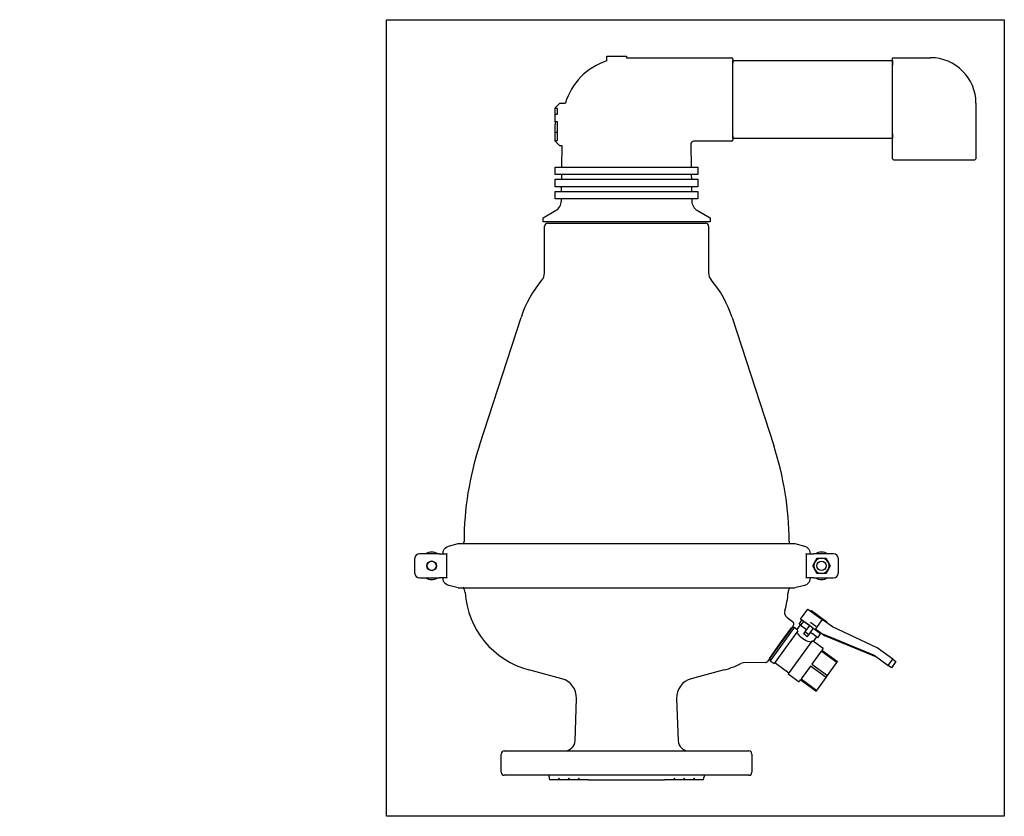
# Model space of a CAD drawing. Extents: x 0 to 648, y -86 to 439.
import ezdxf

# ---------------------------------------------------------------- set-up
doc = ezdxf.new("R2010")
doc.units = 0
for name, color, linetype in [('AM_VIEWS', 7, 'CONTINUOUS'), ('AM_VIS', 7, 'CONTINUOUS'), ('AMV_9_HATCH', 1, 'CONTINUOUS')]:
    doc.layers.add(name, color=color, linetype=linetype)
pattern_1 = [(45, (-1184.1025, 705.4052), (-2.245064, 2.245064), [])]

# ---------------------------------------------------------------- blocks, each defined once
blk = doc.blocks.new('A$C00C201AD')
at = {"layer": 'AM_VIS'}
for p, q in [((0.01, 35.27, 481.34), (5.26, 41.66, 481.34)), ((5.26, 41.66, 481.34), (14.24, 34.27, 481.34)), ((7.11, 40.14, 481.34), (7.51, 40.63, 481.34)), ((7.51, 40.63, 481.34), (17.26, 32.61, 481.34)), ((5.53, 30.73, 481.34), (0, 35.28, 481.34)), ((8.85, 30.69, 678.38), (6.39, 32.72, 678.38)), ((14.24, 34.27, 481.34), (9.39, 28.37, 481.34)), ((20.67, 28.98, 481.34), (14.24, 34.27, 481.34)), ((17.34, 32.55, 481.34), (16.93, 32.06, 481.34)), ((17.26, 32.61, 481.34), (17.34, 32.55, 481.34)), ((9.93, 29.8, 678.38), (8.85, 30.69, 678.38)), ((9.39, 28.37, 481.34), (13.4, 25.07, 481.34)), ((49.39, 13.58, 481.34), (20.67, 28.98, 481.34)), ((13.4, 25.07, 481.34), (47.12, 8.85, 481.34)), ((13.4, 25.07, 481.34), (15.45, 23.39, 481.34)), ((13.92, 24.64, 481.34), (13.52, 24.15, 481.34)), ((49.17, 7.17, 481.34), (15.45, 23.39, 481.34)), ((59.07, 5.62, 481.34), (49.39, 13.58, 481.34)), ((47.12, 8.85, 481.34), (55.83, 1.69, 481.34)), ((55.83, 1.69, 481.34), (59.07, 5.62, 481.34)), ((57.88, 0, 481.34), (55.83, 1.69, 481.34)), ((61.11, 3.93, 481.34), (57.88, 0, 481.34)), ((59.07, 5.62, 481.34), (61.11, 3.93, 481.34))]:
    blk.add_line(p, q, dxfattribs=at)

msp = doc.modelspace()

# ---------------------------------------------------------------- hatches: boundary and pattern name
at = {"layer": 'AMV_9_HATCH', "extrusion": (-1.37938e-16, 0, -1)}
h = msp.add_hatch(dxfattribs=at)
h.set_pattern_fill('ANSI31', style=0)
h.set_pattern_definition(pattern_1)
edge = h.paths.add_edge_path(flags=0)
edge.add_ellipse((-527.81, 79.28), major_axis=(2.12, 2.12), ratio=1, start_angle=45, end_angle=405, ccw=False)
h = msp.add_hatch(dxfattribs=at)
h.set_pattern_fill('ANSI31', style=0)
h.set_pattern_definition(pattern_1)
edge = h.paths.add_edge_path(flags=0)
edge.add_ellipse((-271.21, 79.28), major_axis=(2.12, 2.12), ratio=1, start_angle=45, end_angle=405, ccw=False)

# ---------------------------------------------------------------- linework, layer by layer
at = {"layer": 'AM_VIEWS'}
msp.add_lwpolyline([(241.54, -85.65), (241.54, 438.9), (648.17, 438.9), (648.17, -85.65), (241.54, -85.65)], dxfattribs=at)
at = {"layer": 'AM_VIS', "color": 7}
for p, q in [((386.51, 411.82), (386.51, 414.88)), ((386.51, 414.88), (399.51, 414.88)), ((399.51, 414.88), (399.51, 413.88)), ((399.52, 413.88), (468.51, 413.88)), ((469.51, 412.88), (469.51, 410.38)), ((469.51, 412.03), (574.51, 412.03)), ((469.51, 360.73), (469.51, 412.03)), ((574.51, 408.88), (574.51, 413.88)), ((574.51, 413.88), (599.51, 413.88)), ((574.51, 412.03), (574.51, 409.03)), ((574.51, 358.88), (574.51, 412.03)), ((352.51, 380.88), (355.51, 383.88)), ((355.51, 383.88), (359.25, 383.88)), ((629.51, 383.88), (629.51, 347.38)), ((352.51, 380.38), (352.51, 380.88)), ((352.51, 376.68), (352.51, 380.38)), ((354.01, 380.38), (352.51, 380.38)), ((352.51, 371.72), (352.51, 376.68)), ((352.51, 376.68), (354.01, 376.68)), ((354.01, 376.68), (354.01, 380.38)), ((352.51, 371.72), (352.51, 369.85)), ((354.01, 371.72), (352.51, 371.72)), ((352.51, 364.74), (352.51, 369.85)), ((354.01, 359.38), (354.01, 371.72)), ((352.51, 359.38), (352.51, 364.74)), ((352.51, 364.74), (354.01, 364.74)), ((574.51, 363.73), (574.51, 360.73)), ((352.51, 358.88), (352.51, 359.38)), ((352.51, 359.38), (354.01, 359.38)), ((355.51, 355.88), (352.51, 358.88)), ((441.78, 356.84), (442.04, 341.88)), ((468.51, 358.88), (443.78, 358.88)), ((469.51, 362.38), (469.51, 359.88)), ((574.51, 360.73), (469.51, 360.73)), ((574.51, 347.38), (574.51, 358.88)), ((357.21, 355.88), (355.51, 355.88)), ((356.97, 341.88), (357.21, 355.88)), ((575.51, 346.38), (574.51, 347.38)), ((577.21, 346.38), (575.51, 346.38)), ((626.81, 346.38), (577.21, 346.38)), ((628.51, 346.38), (626.81, 346.38)), ((629.51, 347.38), (628.51, 346.38)), ((352.51, 336.88), (352.51, 341.88)), ((352.51, 341.88), (442.04, 341.88)), ((442.04, 341.88), (446.51, 341.88)), ((446.51, 341.88), (446.51, 336.88)), ((442.13, 336.88), (352.51, 336.88)), ((352.51, 328.88), (352.51, 333.88)), ((352.51, 333.88), (442.18, 333.88)), ((356.83, 333.88), (356.88, 336.88)), ((446.51, 336.88), (442.13, 336.88)), ((442.13, 336.88), (442.18, 333.88)), ((442.18, 333.88), (446.51, 333.88)), ((446.51, 333.88), (446.51, 328.88)), ((442.27, 328.88), (352.51, 328.88)), ((352.51, 320.88), (352.51, 325.88)), ((352.51, 325.88), (442.32, 325.88)), ((356.69, 325.88), (356.74, 328.88)), ((446.51, 328.88), (442.27, 328.88)), ((442.27, 328.88), (442.32, 325.88)), ((442.32, 325.88), (446.51, 325.88)), ((446.51, 325.88), (446.51, 320.88)), ((442.41, 320.88), (352.51, 320.88)), ((356.58, 319.55), (356.6, 320.88)), ((446.51, 320.88), (442.41, 320.88)), ((442.41, 320.88), (442.43, 319.55)), ((344.51, 308.38), (352.83, 313.19)), ((446.18, 313.19), (454.51, 308.38)), ((344.51, 305.88), (344.51, 308.38)), ((454.51, 305.88), (344.51, 305.88)), ((347.47, 304.88), (451.54, 304.88)), ((454.51, 305.88), (444.51, 305.88)), ((454.51, 308.38), (454.51, 305.88)), ((345.47, 272.08), (345.47, 302.88)), ((453.54, 302.88), (453.54, 272.08)), ((302.64, 158.48), (330.06, 242.88)), ((468.95, 242.88), (496.37, 158.48)), ((288.64, 93.91), (506.78, 93.91)), ((506.78, 93.91), (510.37, 93.91)), ((260.21, 74.28), (260.21, 84.28)), ((276.21, 87.28), (263.21, 87.28)), ((276.21, 87.28), (281.21, 87.28)), ((278.68, 87.28), (278.68, 87.38)), ((281.18, 87.38), (281.18, 87.28)), ((281.21, 71.28), (281.21, 87.28)), ((517.81, 87.28), (517.81, 71.28)), ((517.81, 87.28), (522.81, 87.28)), ((517.83, 87.28), (517.83, 87.38)), ((520.33, 87.38), (520.33, 87.28)), ((535.81, 87.28), (522.81, 87.28)), ((538.81, 84.28), (538.81, 74.28)), ((263.21, 71.28), (276.21, 71.28)), ((281.21, 71.28), (276.21, 71.28)), ((278.68, 71.19), (278.68, 71.28)), ((281.18, 71.28), (281.18, 71.18)), ((522.81, 71.28), (517.81, 71.28)), ((517.83, 71.18), (517.83, 71.28)), ((520.33, 71.28), (520.33, 71.19)), ((522.81, 71.28), (535.81, 71.28)), ((288.66, 64.71), (506.86, 64.71)), ((506.86, 64.71), (510.35, 64.71)), ((505.17, 45.32), (508.84, 42.66)), ((509.28, 39.86), (507.22, 37.03)), ((513.84, 40.34, 197.03), (511.69, 37.38, 197.03)), ((513.12, 40.87, 197.03), (514.99, 43.44, 197.03)), ((513.84, 40.34, 197.03), (513.12, 40.87, 197.03)), ((513.84, 40.34, 197.03), (517.96, 37.35, 197.03)), ((519.83, 39.93, 197.03), (514.04, 44.13, 197.03)), ((515.97, 42.73, 197.03), (514.1, 40.16, 197.03)), ((519.83, 39.93, 197.03), (516.84, 35.81, 197.03)), ((522.4, 38.06, 197.03), (519.83, 39.93, 197.03)), ((512.2, 36.46, 197.03), (496.57, 14.95, 197.03)), ((500.91, 28.5, 197.03), (508.11, 38.41, 197.03)), ((507.22, 37.03), (501.05, 28.54)), ((509.89, 38.69, 197.03), (501.94, 27.75, 197.03)), ((509.89, 38.69, 197.03), (508.11, 38.41, 197.03)), ((511.69, 37.38, 197.03), (509.89, 38.69, 197.03)), ((516.84, 35.81, 197.03), (515.87, 34.48, 197.03)), ((519.41, 33.94, 197.03), (516.84, 35.81, 197.03)), ((518.44, 32.61, 197.03), (519.41, 33.94, 197.03)), ((519.41, 33.94, 197.03), (522.4, 38.06, 197.03)), ((520.53, 35.48, 197.03), (521.09, 35.07, 197.03)), ((521.09, 35.07, 197.03), (521.67, 34.66, 197.03)), ((525.38, 31.96, 197.03), (521.67, 34.66, 197.03)), ((527.25, 34.54, 197.03), (522.4, 38.06, 197.03)), ((522.5, 29.53, 197.03), (524.65, 32.49, 197.03)), ((525.38, 31.96, 197.03), (527.25, 34.54, 197.03)), ((493.71, 18.59, 197.03), (500.91, 28.5, 197.03)), ((501.94, 27.75, 197.03), (493.99, 16.82, 197.03)), ((501.05, 28.54), (494.88, 20.04)), ((521.47, 29.73, 197.03), (505.83, 8.21, 197.03)), ((528.93, 24.86, 197.03), (522.5, 29.53, 197.03)), ((494.88, 20.04), (492.23, 16.4)), ((527.62, 23.05, 197.03), (521.46, 14.56, 197.03)), ((537.92, 15.57, 197.03), (527.62, 23.05, 197.03)), ((528.93, 24.86, 197.03), (528.09, 23.7, 197.03)), ((528.09, 23.7, 197.03), (538.39, 16.22, 197.03)), ((490.65, 15.57), (476.43, 15.33)), ((493.71, 18.59, 197.03), (493.99, 16.82, 197.03)), ((493.99, 16.82, 197.03), (496.57, 14.95, 197.03)), ((497.07, 15.64, 197.03), (506.34, 8.91, 197.03)), ((520.52, 13.27, 197.03), (514.35, 4.78, 197.03)), ((530.81, 5.79, 197.03), (520.52, 13.27, 197.03)), ((521.46, 14.56, 197.03), (531.75, 7.08, 197.03)), ((531.75, 7.08, 197.03), (537.92, 15.57, 197.03)), ((537.92, 15.57, 197.03), (538.39, 16.22, 197.03)), ((356.91, 4.92), (335.25, 10.72)), ((463.76, 10.72), (442.1, 4.92)), ((505.83, 8.21, 197.03), (513.04, 2.98, 197.03)), ((530.81, 5.79, 197.03), (531.75, 7.08, 197.03)), ((513.88, 4.14, 197.03), (513.04, 2.98, 197.03)), ((524.18, -3.34, 197.03), (513.88, 4.14, 197.03)), ((514.35, 4.78, 197.03), (524.65, -2.7, 197.03)), ((524.65, -2.7, 197.03), (530.81, 5.79, 197.03)), ((524.18, -3.34, 197.03), (524.65, -2.7, 197.03)), ((365.56, -35.87), (366.53, -8.09)), ((432.48, -8.09), (433.45, -35.87)), ((317.01, -56.62), (317.01, -44.62)), ((319.01, -42.62), (440.44, -42.62)), ((440.44, -42.62), (480.01, -42.62)), ((482.01, -44.62), (482.01, -56.62)), ((450.51, -58.62), (319.01, -58.62)), ((348.51, -59.62), (348.51, -58.62)), ((354.43, -61.62), (349.04, -61.62)), ((355.01, -60.62), (354.43, -61.62)), ((355.58, -61.62), (354.43, -61.62)), ((355.58, -61.62), (355.01, -60.62)), ((360.93, -61.62), (355.58, -61.62)), ((361.51, -60.62), (360.93, -61.62)), ((362.08, -61.62), (360.93, -61.62)), ((362.08, -61.62), (361.51, -60.62)), ((367.43, -61.62), (362.08, -61.62)), ((368.01, -60.62), (367.43, -61.62)), ((368.58, -61.62), (367.43, -61.62)), ((368.58, -61.62), (368.01, -60.62)), ((374.49, -61.62), (368.58, -61.62)), ((374.49, -61.62), (424.52, -61.62)), ((430.43, -61.62), (424.52, -61.62)), ((431.01, -60.62), (430.43, -61.62)), ((431.58, -61.62), (430.43, -61.62)), ((431.58, -61.62), (431.01, -60.62)), ((436.93, -61.62), (431.58, -61.62)), ((437.51, -60.62), (436.93, -61.62)), ((438.08, -61.62), (436.93, -61.62)), ((438.08, -61.62), (437.51, -60.62)), ((443.43, -61.62), (438.08, -61.62)), ((444.01, -60.62), (443.43, -61.62)), ((444.58, -61.62), (443.43, -61.62)), ((444.58, -61.62), (444.01, -60.62)), ((449.97, -61.62), (444.58, -61.62)), ((480.01, -58.62), (450.51, -58.62)), ((450.51, -58.62), (450.51, -59.62))]:
    msp.add_line(p, q, dxfattribs=at)
for points in [[(399.52, 413.88), (399.52, 413.88)], [(443.78, 358.88), (443.06, 358.75), (442.4, 358.32), (441.97, 357.73), (441.8, 357.15), (441.78, 356.84)], [(278.68, 87.38), (278.78, 88.35), (279.06, 89.29), (279.52, 90.16), (280.15, 90.91), (280.91, 91.54), (281.77, 92), (282.37, 92.2)], [(282.37, 92.2), (288.64, 93.91)], [(510.37, 93.91), (516.64, 92.2)], [(516.64, 92.2), (517.24, 92), (518.11, 91.54), (518.86, 90.91), (519.49, 90.16), (519.95, 89.29), (520.23, 88.35), (520.33, 87.38)], [(523.48, 81.78), (524.92, 84.28)], [(524.92, 84.28), (527.81, 84.28)], [(527.81, 84.28), (530.69, 84.28)], [(530.69, 84.28), (532.14, 81.78)], [(522.03, 79.28), (523.48, 81.78)], [(523.48, 76.78), (522.03, 79.28)], [(532.14, 81.78), (533.58, 79.28)], [(533.58, 79.28), (532.14, 76.78)], [(524.92, 74.28), (523.48, 76.78)], [(527.81, 74.28), (524.92, 74.28)], [(530.69, 74.28), (527.81, 74.28)], [(532.14, 76.78), (530.69, 74.28)], [(282.41, 66.35), (281.77, 66.57), (280.9, 67.03), (280.15, 67.65), (279.52, 68.41), (279.06, 69.27), (278.78, 70.21), (278.68, 71.19)], [(288.66, 64.71), (282.41, 66.35)], [(516.6, 66.35), (510.35, 64.71)], [(520.33, 71.19), (520.23, 70.21), (519.95, 69.27), (519.49, 68.41), (518.87, 67.65), (518.11, 67.03), (517.24, 66.57), (516.6, 66.35)], [(503.69, 49.68), (503.53, 48.8), (503.58, 47.9), (504.12, 46.45), (505.17, 45.32)], [(476.43, 15.33), (475.54, 15.21), (474.7, 14.9)]]:
    msp.add_lwpolyline(points, dxfattribs=at)
at = {"layer": 'AM_VIS', "color": 7, "elevation": 197.03}
for points in [[(520.94, 29.01), (520.73, 29.05), (519.87, 29.25), (518.87, 29.53), (517.74, 29.95), (516.57, 30.52), (515.47, 31.22), (514.46, 32.05), (513.56, 32.98), (512.81, 33.93), (512.23, 34.8), (511.78, 35.56), (511.68, 35.74)], [(512.2, 36.46), (511.96, 36.88), (511.76, 37.26), (511.69, 37.38)], [(518.44, 32.61), (517.23, 33.64), (515.87, 34.48)], [(522.5, 29.53), (522.36, 29.55), (521.94, 29.63), (521.47, 29.73)]]:
    msp.add_lwpolyline(points, dxfattribs=at)
at = {"layer": 'AM_VIS', "color": 7}
for centre, radius in [((271.21, 79.28), 3.2), ((271.21, 79.28), 3), ((527.81, 79.28), 3)]:
    msp.add_circle(centre, radius, dxfattribs=at)
for centre, radius, start, end in [((399.5, 371.88), 42, 108.02136, 163.39845), ((399.51, 371.88), 42, 89.98549, 90.00873), ((468.51, 412.88), 1, 0, 90), ((599.51, 383.88), 30, 0, 90), ((468.51, 359.88), 1, 270, 0), ((349.08, 319.68), 7.5, 300, 359), ((449.93, 319.68), 7.5, 181, 240), ((347.47, 302.88), 2, 90, 180), ((451.54, 302.88), 2, 0, 90), ((399.51, 220.36), 73, 139.72634, 162.03557), ((338.47, 272.08), 7, 319.72634, 0), ((460.54, 272.08), 7, 180, 220.27366), ((399.51, 220.36), 73, 17.96443, 40.27366), ((499.49, 94.44), 207, 161.97861, 179.75994), ((299.52, 94.44), 207, 0.24006, 18.02139), ((288.49, 95.32), 4, 339.34348, 359.75994), ((510.52, 95.32), 4, 180.24006, 200.65652), ((263.21, 84.28), 3, 90, 180), ((271.21, 79.28), 9, 62.73396, 117.26604), ((527.81, 79.28), 5, 90, 150), ((527.81, 79.28), 9, 62.73396, 117.26604), ((527.81, 79.28), 5, 30, 90), ((535.81, 84.28), 3, 0, 90), ((527.81, 79.28), 5, 150, 210), ((527.81, 79.28), 5, 330, 30), ((263.21, 74.28), 3, 180, 270), ((527.81, 79.28), 5, 210, 270), ((527.81, 79.28), 5, 270, 330), ((535.81, 74.28), 3, 270, 0), ((271.21, 79.28), 9, 242.73396, 297.26604), ((287.16, 61.38), 6, 4.00487, 39.26475), ((527.81, 79.28), 9, 242.73396, 297.26604), ((350.01, 65.78), 57, 184.00487, 255), ((449.01, 65.78), 57, 343.59882, 355.99513), ((511.85, 61.38), 6, 146.25481, 175.99513), ((507.66, 41.04), 2, 324, 54), ((449.01, 65.78), 57, 285, 296.78916), ((490.62, 17.57), 2, 271, 324), ((353.54, -7.64), 13, 358, 75), ((445.47, -7.64), 13, 105, 182), ((358.57, -35.62), 7, 270, 358), ((440.44, -35.62), 7, 182, 270), ((319.01, -44.62), 2, 90, 180), ((480.01, -44.62), 2, 0, 90), ((319.01, -56.62), 2, 180, 270), ((480.01, -56.62), 2, 270, 0), ((352.51, -59.62), 4, 180, 210), ((446.51, -59.62), 4, 330, 0)]:
    msp.add_arc(centre, radius, start, end, dxfattribs=at)

# ---------------------------------------------------------------- block references
at = {"layer": 'AMV_9_HATCH', "color": 7, "rotation": 3.225974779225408}
msp.add_blockref('A$C00C201AD', (516.02, 8.92, -284.31), dxfattribs=at)

doc.saveas('drawing.dxf')
